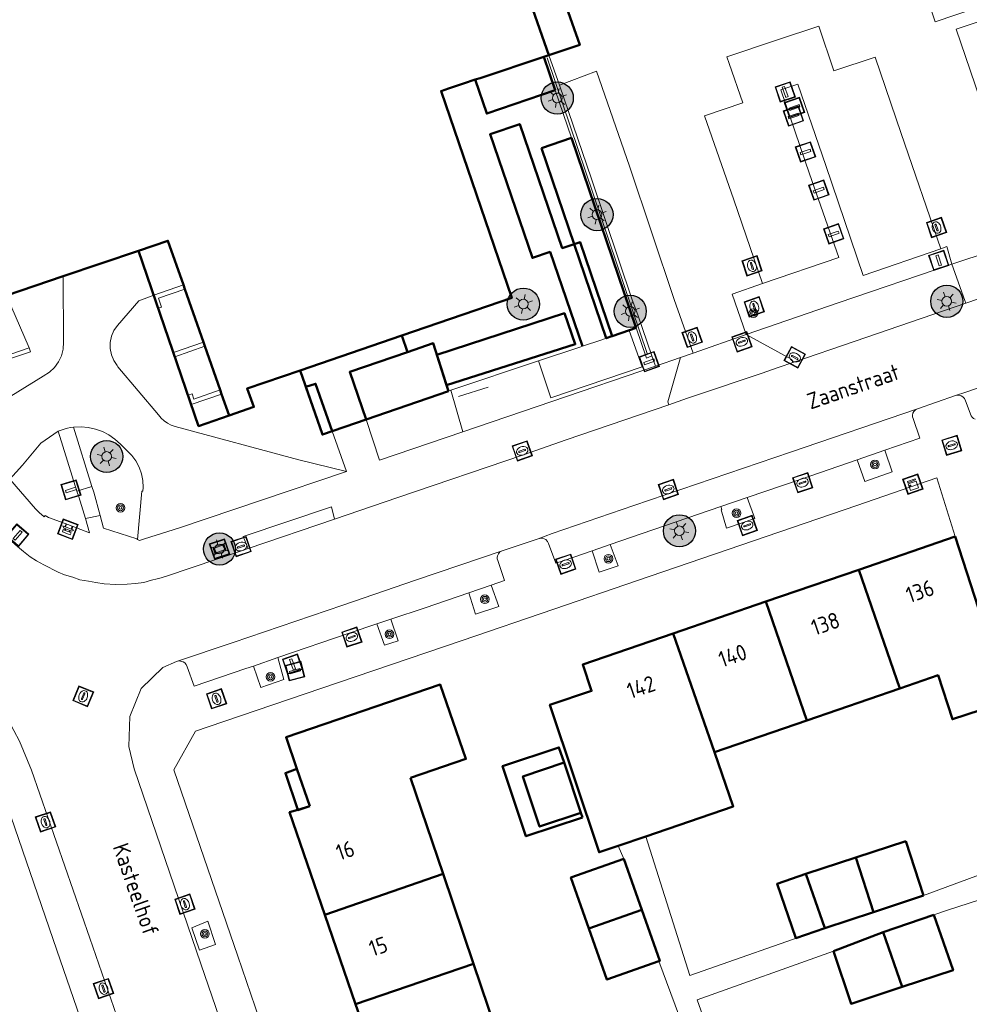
# Model space of a CAD drawing. Header units: metres. Extents: x 94279 to 96109, y 461866 to 463040.
# Tile 147 of 175: x 95163 to 95222, y 462833 to 462894. Entities that reach past the tile are written whole.
import ezdxf
from ezdxf.enums import TextEntityAlignment as Align

# ---------------------------------------------------------------- set-up
doc = ezdxf.new("R2010")
doc.units = ezdxf.units.M
doc.layers.get('0').update_dxf_attribs({"linetype": 'CONTINUOUS'})
for name, color, linetype, lineweight in [('B-WE-OV-LICHTMAST', 252, 'CONTINUOUS', 25), ('B_BEBOUWINGSGRENS_0', 132, 'CONTINUOUS', 50), ('B_LUIFEL_1', 132, 'CONTINUOUS', 50), ('B_OPSTAL_0', 132, 'CONTINUOUS', 50), ('B_OVERBOUWLIJN_LIJN_1', 132, 'CONTINUOUS', 50), ('B_TUSSENMUUR_0', 132, 'CONTINUOUS', 50), ('G_GRENS_ALGEMEEN_0', 251, 'CONTINUOUS', 13), ('Q_BANK_0', 251, 'CONTINUOUS', 13), ('Q_BOOM_0', 251, 'CONTINUOUS', 13), ('Q_BRANDKRAAN_0', 251, 'CONTINUOUS', 13), ('Q_CAI-KAST_0', 251, 'CONTINUOUS', 13), ('Q_FIETSENREK_LIJN_0', 251, 'CONTINUOUS', 13), ('Q_GASPUT_0', 251, 'CONTINUOUS', 13), ('Q_INSPECTIE_OF_RIOOLPUT_0', 251, 'CONTINUOUS', 13), ('Q_KOLK_0', 251, 'CONTINUOUS', 13), ('Q_LICHTMAST_0', 251, 'CONTINUOUS', 13), ('Q_OPLAADPAAL_0', 251, 'CONTINUOUS', 13), ('Q_STRAATNAAMBORD_0', 251, 'CONTINUOUS', 13), ('Q_VERKEERSBORDPAAL_0', 251, 'CONTINUOUS', 13), ('Q_VLAGGENMAST_0', 251, 'CONTINUOUS', 13), ('Q_WATERLEIDINGPUT_0', 251, 'CONTINUOUS', 13), ('T_CULTUURGRENS_0', 251, 'CONTINUOUS', 13), ('T_HEK_0', 251, 'CONTINUOUS', 13), ('T_HEK_LIJN_0', 251, 'CONTINUOUS', 13), ('T_MUUR_30CM_0', 251, 'CONTINUOUS', 13), ('V_WEGGRENS_0', 251, 'CONTINUOUS', 13), ('Z_GBKN_HUISNUMMER_0', 251, 'CONTINUOUS', 13), ('Z_STRAATNAAM_0', 251, 'CONTINUOUS', 13)]:
    doc.layers.add(name, color=color, linetype=linetype, lineweight=lineweight)
doc.styles.get("Standard").update_dxf_attribs({"font": 'isocp.shx'})

# ---------------------------------------------------------------- blocks, each defined once
blk = doc.blocks.new('Q_LICHTMAST')
for points in [[(-0.26, 0.15), (-0.52, 0.3)], [(0, 0.3), (0, 0.6)], [(0.26, 0.15), (0.52, 0.3)], [(-0.26, -0.15), (-0.52, -0.3)], [(0, -0.3), (0, -0.6)], [(0.26, -0.15), (0.52, -0.3)]]:
    blk.add_lwpolyline(points)
blk.add_circle((0, 0), 0.3)
blk = doc.blocks.new('Q_VERKEERSBORDPAAL')
for points in [[(-0.5, 0.5), (0.5, 0.5), (0.5, -0.5), (-0.5, -0.5)], [(-0.08, 0.333), (0.071, 0.333), (0.071, -0.329), (-0.08, -0.329)]]:
    blk.add_lwpolyline(points, close=True)
blk.add_lwpolyline([(-0.442, 0.464), (0.438, 0.464, -0.414214), (0.459, 0.442), (0.459, -0.437, -0.414214), (0.438, -0.459), (-0.442, -0.459, -0.414214), (-0.463, -0.437), (-0.463, 0.442), (-0.463, 0.444), (-0.463, 0.446), (-0.463, 0.448), (-0.462, 0.45), (-0.461, 0.451), (-0.46, 0.453), (-0.459, 0.455), (-0.458, 0.456), (-0.457, 0.457), (-0.456, 0.459), (-0.454, 0.46), (-0.453, 0.461), (-0.451, 0.462), (-0.449, 0.462), (-0.447, 0.463), (-0.446, 0.463), (-0.444, 0.464), (-0.442, 0.464)], format="xyb")
blk = doc.blocks.new('Q_VLAGGENMAST')
for points in [[(-0.5, 0.5), (0.5, 0.5), (0.5, -0.5), (-0.5, -0.5)], [(-0.08, 0.333), (0.071, 0.333), (0.071, -0.329), (-0.08, -0.329)]]:
    blk.add_lwpolyline(points, close=True)
blk.add_lwpolyline([(-0.442, 0.464), (0.438, 0.464, -0.414214), (0.459, 0.442), (0.459, -0.437, -0.414214), (0.438, -0.459), (-0.442, -0.459, -0.414214), (-0.463, -0.437), (-0.463, 0.442), (-0.463, 0.444), (-0.463, 0.446), (-0.463, 0.448), (-0.462, 0.45), (-0.461, 0.451), (-0.46, 0.453), (-0.459, 0.455), (-0.458, 0.456), (-0.457, 0.457), (-0.456, 0.459), (-0.454, 0.46), (-0.453, 0.461), (-0.451, 0.462), (-0.449, 0.462), (-0.447, 0.463), (-0.446, 0.463), (-0.444, 0.464), (-0.442, 0.464)], format="xyb")
blk = doc.blocks.new('Q_BRANDKRAAN')
blk.add_lwpolyline([(-0.5, 0.5), (0.5, 0.5), (0.5, -0.5), (-0.5, -0.5)], close=True)
for points in [[(-0.442, 0.464), (0.438, 0.464, -0.414214), (0.459, 0.442), (0.459, -0.437, -0.414214), (0.438, -0.459), (-0.442, -0.459, -0.414214), (-0.463, -0.437), (-0.463, 0.442), (-0.463, 0.444), (-0.463, 0.446), (-0.463, 0.448), (-0.462, 0.45), (-0.461, 0.451), (-0.46, 0.453), (-0.459, 0.455), (-0.458, 0.456), (-0.457, 0.457), (-0.456, 0.459), (-0.454, 0.46), (-0.453, 0.461), (-0.451, 0.462), (-0.449, 0.462), (-0.447, 0.463), (-0.446, 0.463), (-0.444, 0.464), (-0.442, 0.464)], [(-0.345, 0.105, 0.380426), (-0.276, -0.18)], [(-0.008, 0.266, 0.240218), (-0.345, 0.105)], [(-0.194, 0.045, 0.853344), (-0.194, -0.032)], [(0.331, 0.111, 0.240191), (-0.008, 0.266)], [(0.185, -0.032, 0.849746), (0.185, 0.045)], [(0.267, -0.176, 0.380426), (0.331, 0.111)], [(-0.276, -0.18, 0.148452), (0.012, -0.257)], [(0.012, -0.257, 0.131742), (0.267, -0.176)]]:
    blk.add_lwpolyline(points, format="xyb")
for points in [[(-0.194, 0.045), (0.185, 0.045)], [(0.185, -0.032), (-0.194, -0.032)]]:
    blk.add_lwpolyline(points)
blk = doc.blocks.new('Q_KOLK')
blk.add_lwpolyline([(-0.5, 0.5), (0.5, 0.5), (0.5, -0.5), (-0.5, -0.5)], close=True)
for points in [[(-0.442, 0.464), (0.438, 0.464, -0.414214), (0.459, 0.442), (0.459, -0.437, -0.414214), (0.438, -0.459), (-0.442, -0.459, -0.414214), (-0.463, -0.437), (-0.463, 0.442, -0.414214), (-0.442, 0.464)], [(-0.345, 0.105, 0.380426), (-0.276, -0.18)], [(-0.008, 0.266, 0.240218), (-0.345, 0.105)], [(-0.194, 0.045, 0.853344), (-0.194, -0.032)], [(0.331, 0.111, 0.240191), (-0.008, 0.266)], [(0.185, -0.032, 0.849746), (0.185, 0.045)], [(0.267, -0.176, 0.380426), (0.331, 0.111)], [(-0.276, -0.18, 0.148452), (0.012, -0.257)], [(0.012, -0.257, 0.131742), (0.267, -0.176)]]:
    blk.add_lwpolyline(points, format="xyb")
for points in [[(-0.194, 0.045), (0.185, 0.045)], [(0.185, -0.032), (-0.194, -0.032)]]:
    blk.add_lwpolyline(points)
blk = doc.blocks.new('Q_INSPECTIE_OF_RIOOLPUT')
blk.add_lwpolyline([(-0.5, 0.5), (0.5, 0.5), (0.5, -0.5), (-0.5, -0.5)], close=True)
for points in [[(-0.442, 0.464), (0.438, 0.464, -0.414214), (0.459, 0.442), (0.459, -0.437, -0.414214), (0.438, -0.459), (-0.442, -0.459, -0.414214), (-0.463, -0.437), (-0.463, 0.442), (-0.463, 0.444), (-0.463, 0.446), (-0.463, 0.448), (-0.462, 0.45), (-0.461, 0.451), (-0.46, 0.453), (-0.459, 0.455), (-0.458, 0.456), (-0.457, 0.457), (-0.456, 0.459), (-0.454, 0.46), (-0.453, 0.461), (-0.451, 0.462), (-0.449, 0.462), (-0.447, 0.463), (-0.446, 0.463), (-0.444, 0.464), (-0.442, 0.464)], [(-0.345, 0.105, 0.380426), (-0.276, -0.18)], [(-0.008, 0.266, 0.240218), (-0.345, 0.105)], [(-0.194, 0.045, 0.853344), (-0.194, -0.032)], [(0.331, 0.111, 0.240191), (-0.008, 0.266)], [(0.185, -0.032, 0.849746), (0.185, 0.045)], [(0.267, -0.176, 0.380426), (0.331, 0.111)], [(-0.276, -0.18, 0.148452), (0.012, -0.257)], [(0.012, -0.257, 0.131742), (0.267, -0.176)]]:
    blk.add_lwpolyline(points, format="xyb")
for points in [[(-0.194, 0.045), (0.185, 0.045)], [(0.185, -0.032), (-0.194, -0.032)]]:
    blk.add_lwpolyline(points)
blk = doc.blocks.new('Q_WATERLEIDINGPUT')
blk.add_lwpolyline([(-0.5, 0.5), (0.5, 0.5), (0.5, -0.5), (-0.5, -0.5)], close=True)
for points in [[(-0.442, 0.464), (0.438, 0.464, -0.414214), (0.459, 0.442), (0.459, -0.437, -0.414214), (0.438, -0.459), (-0.442, -0.459, -0.414214), (-0.463, -0.437), (-0.463, 0.442), (-0.463, 0.444), (-0.463, 0.446), (-0.463, 0.448), (-0.462, 0.45), (-0.461, 0.451), (-0.46, 0.453), (-0.459, 0.455), (-0.458, 0.456), (-0.457, 0.457), (-0.456, 0.459), (-0.454, 0.46), (-0.453, 0.461), (-0.451, 0.462), (-0.449, 0.462), (-0.447, 0.463), (-0.446, 0.463), (-0.444, 0.464), (-0.442, 0.464)], [(-0.345, 0.105, 0.380426), (-0.276, -0.18)], [(-0.008, 0.266, 0.240218), (-0.345, 0.105)], [(-0.194, 0.045, 0.853344), (-0.194, -0.032)], [(0.331, 0.111, 0.240191), (-0.008, 0.266)], [(0.185, -0.032, 0.849746), (0.185, 0.045)], [(0.267, -0.176, 0.380426), (0.331, 0.111)], [(-0.276, -0.18, 0.148452), (0.012, -0.257)], [(0.012, -0.257, 0.131742), (0.267, -0.176)]]:
    blk.add_lwpolyline(points, format="xyb")
for points in [[(-0.194, 0.045), (0.185, 0.045)], [(0.185, -0.032), (-0.194, -0.032)]]:
    blk.add_lwpolyline(points)
blk = doc.blocks.new('Q_GASPUT')
blk.add_lwpolyline([(-0.5, 0.5), (0.5, 0.5), (0.5, -0.5), (-0.5, -0.5)], close=True)
for points in [[(-0.442, 0.464), (0.438, 0.464, -0.414214), (0.459, 0.442), (0.459, -0.437, -0.414214), (0.438, -0.459), (-0.442, -0.459, -0.414214), (-0.463, -0.437), (-0.463, 0.442), (-0.463, 0.444), (-0.463, 0.446), (-0.463, 0.448), (-0.462, 0.45), (-0.461, 0.451), (-0.46, 0.453), (-0.459, 0.455), (-0.458, 0.456), (-0.457, 0.457), (-0.456, 0.459), (-0.454, 0.46), (-0.453, 0.461), (-0.451, 0.462), (-0.449, 0.462), (-0.447, 0.463), (-0.446, 0.463), (-0.444, 0.464), (-0.442, 0.464)], [(-0.345, 0.105, 0.380426), (-0.276, -0.18)], [(-0.008, 0.266, 0.240218), (-0.345, 0.105)], [(-0.194, 0.045, 0.853344), (-0.194, -0.032)], [(0.331, 0.111, 0.240191), (-0.008, 0.266)], [(0.185, -0.032, 0.849746), (0.185, 0.045)], [(0.267, -0.176, 0.380426), (0.331, 0.111)], [(-0.276, -0.18, 0.148452), (0.012, -0.257)], [(0.012, -0.257, 0.131742), (0.267, -0.176)]]:
    blk.add_lwpolyline(points, format="xyb")
for points in [[(-0.194, 0.045), (0.185, 0.045)], [(0.185, -0.032), (-0.194, -0.032)]]:
    blk.add_lwpolyline(points)
blk = doc.blocks.new('Q_BANK')
blk.add_lwpolyline([(-0.5, 0.5), (0.5, 0.5), (0.5, -0.5), (-0.5, -0.5)], close=True)
blk.add_lwpolyline([(-0.442, 0.464), (0.438, 0.464, -0.414214), (0.459, 0.442), (0.459, -0.437, -0.414214), (0.438, -0.459), (-0.442, -0.459, -0.414214), (-0.463, -0.437), (-0.463, 0.442), (-0.463, 0.444), (-0.463, 0.446), (-0.463, 0.448), (-0.462, 0.45), (-0.461, 0.451), (-0.46, 0.453), (-0.459, 0.455), (-0.458, 0.456), (-0.457, 0.457), (-0.456, 0.459), (-0.454, 0.46), (-0.453, 0.461), (-0.451, 0.462), (-0.449, 0.462), (-0.447, 0.463), (-0.446, 0.463), (-0.444, 0.464), (-0.442, 0.464)], format="xyb")
for points in [[(-0.267, 0.022), (-0.366, -0.078)], [(-0.18, 0.132), (-0.267, 0.132), (-0.267, 0.276)], [(-0.267, 0.276), (0.258, 0.276), (0.258, 0.132), (0.173, 0.132)], [(-0.18, 0.022), (-0.267, 0.022)], [(-0.267, 0.022), (-0.18, 0.022)], [(-0.18, 0.022), (-0.18, 0.132)], [(-0.18, 0.132), (-0.144, 0.132)], [(-0.144, 0.132), (-0.144, 0.022)], [(0.131, 0.132), (-0.144, 0.132)], [(0.131, 0.022), (-0.144, 0.022)], [(-0.144, 0.022), (0.131, 0.022)], [(0.131, 0.022), (-0.144, 0.022)], [(-0.144, 0.022), (0.131, 0.022)], [(-0.144, 0.022), (0.131, 0.022)], [(0.131, 0.022), (0.131, 0.132)], [(0.131, 0.132), (0.173, 0.132)], [(0.173, 0.132), (0.173, 0.022)], [(0.173, 0.022), (0.255, 0.022)], [(0.173, 0.022), (0.255, 0.022)], [(0.255, 0.022), (0.357, -0.078)], [(-0.236, -0.078), (-0.366, -0.078)], [(-0.192, -0.078), (-0.192, -0.27), (-0.236, -0.27), (-0.236, -0.078)], [(-0.236, -0.078), (-0.192, -0.078)], [(0.183, -0.078), (-0.192, -0.078)], [(0.226, -0.078), (0.226, -0.268), (0.183, -0.268), (0.183, -0.078)], [(0.183, -0.078), (0.226, -0.078)], [(0.357, -0.078), (0.226, -0.078)]]:
    blk.add_lwpolyline(points)
blk = doc.blocks.new('Q_BOOM')
for radius in [0.27, 0.18, 0.09]:
    blk.add_circle((0, 0), radius)
blk = doc.blocks.new('Q_CAI-KAST')
for points in [[(-0.5, 0.5), (0.5, 0.5), (0.5, -0.5), (-0.5, -0.5)], [(-0.262, 0.264), (0.25, 0.264), (0.25, 0.187), (-0.262, 0.187)], [(-0.262, 0.107), (0.25, 0.107), (0.25, -0.332), (-0.262, -0.332)]]:
    blk.add_lwpolyline(points, close=True)
blk.add_lwpolyline([(-0.442, 0.464), (0.438, 0.464, -0.414214), (0.459, 0.442), (0.459, -0.437, -0.414214), (0.438, -0.459), (-0.442, -0.459, -0.414214), (-0.463, -0.437), (-0.463, 0.442), (-0.463, 0.444), (-0.463, 0.446), (-0.463, 0.448), (-0.462, 0.45), (-0.461, 0.451), (-0.46, 0.453), (-0.459, 0.455), (-0.458, 0.456), (-0.457, 0.457), (-0.456, 0.459), (-0.454, 0.46), (-0.453, 0.461), (-0.451, 0.462), (-0.449, 0.462), (-0.447, 0.463), (-0.446, 0.463), (-0.444, 0.464), (-0.442, 0.464)], format="xyb")
blk.add_circle((-0.177, -0.034), 0.0354)
blk = doc.blocks.new('Q_STRAATNAAMBORD')
for points in [[(-0.5, 0.5), (0.5, 0.5), (0.5, -0.5), (-0.5, -0.5)], [(-0.369, 0.22), (0.358, 0.22), (0.358, -0.214), (-0.369, -0.214)]]:
    blk.add_lwpolyline(points, close=True)
for points in [[(-0.442, 0.464), (0.438, 0.464, -0.414214), (0.459, 0.442), (0.459, -0.437, -0.414214), (0.438, -0.459), (-0.442, -0.459, -0.414214), (-0.463, -0.437), (-0.463, 0.442), (-0.463, 0.444), (-0.463, 0.446), (-0.463, 0.448), (-0.462, 0.45), (-0.461, 0.451), (-0.46, 0.453), (-0.459, 0.455), (-0.458, 0.456), (-0.457, 0.457), (-0.456, 0.459), (-0.454, 0.46), (-0.453, 0.461), (-0.451, 0.462), (-0.449, 0.462), (-0.447, 0.463), (-0.446, 0.463), (-0.444, 0.464), (-0.442, 0.464)], [(-0.287, 0.16), (0.281, 0.16, -0.414214), (0.303, 0.139), (0.303, -0.134, -0.414214), (0.281, -0.156), (-0.287, -0.156, -0.414214), (-0.308, -0.134), (-0.308, 0.139), (-0.308, 0.14), (-0.308, 0.142), (-0.307, 0.144), (-0.307, 0.146), (-0.306, 0.148), (-0.305, 0.149), (-0.304, 0.151), (-0.303, 0.152), (-0.302, 0.154), (-0.3, 0.155), (-0.299, 0.156), (-0.297, 0.157), (-0.296, 0.158), (-0.294, 0.159), (-0.292, 0.159), (-0.29, 0.16), (-0.288, 0.16), (-0.287, 0.16)]]:
    blk.add_lwpolyline(points, format="xyb")
blk = doc.blocks.new('Q_OPLAADPAAL')
for points in [[(-0.5, 0.5), (0.5, 0.5), (0.5, -0.5), (-0.5, -0.5)], [(-0.08, 0.333), (0.071, 0.333), (0.071, -0.329), (-0.08, -0.329)]]:
    blk.add_lwpolyline(points, close=True)
blk.add_lwpolyline([(-0.442, 0.464), (0.438, 0.464, -0.414214), (0.459, 0.442), (0.459, -0.437, -0.414214), (0.438, -0.459), (-0.442, -0.459, -0.414214), (-0.463, -0.437), (-0.463, 0.442), (-0.463, 0.444), (-0.463, 0.446), (-0.463, 0.448), (-0.462, 0.45), (-0.461, 0.451), (-0.46, 0.453), (-0.459, 0.455), (-0.458, 0.456), (-0.457, 0.457), (-0.456, 0.459), (-0.454, 0.46), (-0.453, 0.461), (-0.451, 0.462), (-0.449, 0.462), (-0.447, 0.463), (-0.446, 0.463), (-0.444, 0.464), (-0.442, 0.464)], format="xyb")
blk = doc.blocks.new('LM')
at = {"linetype": 'ByBlock'}
h = blk.add_hatch(color=256, dxfattribs=at)
h.dxf.hatch_style = 1
edge = h.paths.add_edge_path()
edge.add_arc((0, 0), 1, 0, 360)
blk.add_circle((0, 0), 1, dxfattribs=at)

msp = doc.modelspace()

# ---------------------------------------------------------------- linework, layer by layer
at = {"layer": 'B_BEBOUWINGSGRENS_0'}
for p, q in [((95195.949, 462891.751), (95194.663, 462895.448)), ((95195.653, 462891.653), (95195.949, 462891.751)), ((95162.228, 462876.801), (95165.754, 462878)), ((95173.22, 462877.463), (95173.312, 462877.201)), ((95173.312, 462877.201), (95174.467, 462873.902)), ((95174.467, 462873.902), (95174.558, 462873.643)), ((95174.558, 462873.643), (95175.506, 462870.936)), ((95175.506, 462870.936), (95175.601, 462870.664)), ((95189.708, 462870.852), (95189.587, 462871.234)), ((95221.23, 462861.8), (95215.237, 462859.74)), ((95215.237, 462859.74), (95209.466, 462857.757)), ((95209.466, 462857.757), (95203.689, 462855.771)), ((95212.002, 462850.366), (95217.787, 462852.36)), ((95206.267, 462848.39), (95212.002, 462850.366)), ((95197.947, 462844.61), (95196.903, 462847.741)), ((95180.288, 462847.348), (95181.079, 462845.031)), ((95189.381, 462840.815), (95187.356, 462846.796)), ((95181.079, 462845.031), (95180.343, 462844.807)), ((95200.267, 462842.558), (95202, 462843.14)), ((95218.174, 462842.846), (95215.045, 462841.827)), ((95219.273, 462839.468), (95218.174, 462842.846)), ((95201.74, 462838.576), (95200.62, 462841.75)), ((95215.045, 462841.827), (95211.95, 462840.82)), ((95191.273, 462835.229), (95189.381, 462840.815)), ((95211.95, 462840.82), (95213.13, 462837.447)), ((95216.148, 462838.44), (95219.273, 462839.468)), ((95182.022, 462838.277), (95183.938, 462832.707)), ((95213.13, 462837.447), (95216.148, 462838.44)), ((95219.91, 462838.28), (95216.755, 462837.2)), ((95216.755, 462837.2), (95213.667, 462836.019)), ((95193.06, 462829.95), (95191.273, 462835.229)), ((95183.938, 462832.707), (95185.752, 462827.435))]:
    msp.add_line(p, q, dxfattribs=at)
for points in [[(95180.491, 462872.136), (95186.815, 462874.312), (95193.652, 462876.656), (95189.25, 462889.526), (95189.725, 462889.684), (95190.653, 462889.992), (95191.382, 462890.235)], [(95165.754, 462878), (95170.431, 462879.591), (95172.257, 462880.212), (95173.22, 462877.463)], [(95189.587, 462871.234), (95188.765, 462873.837), (95187.171, 462873.272), (95183.568, 462872.047), (95184.586, 462869.087)], [(95175.601, 462870.664), (95176.067, 462869.335), (95177.616, 462869.872), (95177.184, 462871.013), (95180.491, 462872.136)], [(95182.477, 462868.353), (95181.45, 462871.311), (95180.846, 462871.114)], [(95180.846, 462871.114), (95181.873, 462868.155), (95182.477, 462868.353)], [(95224.563, 462851.58), (95223.65, 462854.38), (95221.23, 462861.8)], [(95203.689, 462855.771), (95198.07, 462853.84), (95198.62, 462852.2), (95196.02, 462851.34), (95199.08, 462842.16), (95200.267, 462842.558)], [(95217.787, 462852.36), (95220.17, 462853.181), (95221.065, 462850.439), (95224.563, 462851.58)], [(95187.356, 462846.796), (95190.8, 462847.967), (95189.205, 462852.594), (95179.616, 462849.318), (95180.288, 462847.348)], [(95202, 462843.14), (95207.431, 462845.011), (95206.267, 462848.39)], [(95196.903, 462847.741), (95194.342, 462846.887), (95195.386, 462843.757), (95197.947, 462844.61)], [(95180.343, 462844.807), (95179.83, 462844.65), (95182.022, 462838.277)], [(95200.62, 462841.75), (95197.33, 462840.59), (95198.45, 462837.415)], [(95202.8, 462835.379), (95202.86, 462835.4), (95201.74, 462838.576)], [(95217.93, 462833.78), (95221.1, 462834.82), (95219.91, 462838.28)], [(95198.45, 462837.415), (95199.57, 462834.24), (95202.8, 462835.379)], [(95213.667, 462836.019), (95214.76, 462832.74), (95217.93, 462833.78)]]:
    msp.add_lwpolyline(points, dxfattribs=at)
at = {"layer": 'B_LUIFEL_1'}
for p, q in [((95197.367, 462886.614), (95195.496, 462885.976)), ((95201.378, 462874.842), (95197.367, 462886.614)), ((95195.496, 462885.976), (95197.531, 462880.001)), ((95197.531, 462880.001), (95199.526, 462874.146)), ((95199.887, 462874.268), (95200.974, 462874.638)), ((95200.974, 462874.638), (95201.398, 462874.783)), ((95201.398, 462874.783), (95201.378, 462874.842)), ((95188.994, 462873.112), (95189.587, 462871.234)), ((95198.042, 462844.326), (95197.947, 462844.61))]:
    msp.add_line(p, q, dxfattribs=at)
for points in [[(95195.949, 462891.751), (95197.877, 462892.397), (95195.844, 462898.175)], [(95189.587, 462871.234), (95197.599, 462873.766), (95196.93, 462875.701), (95188.994, 462873.112)], [(95199.526, 462874.146), (95199.526, 462874.145), (95199.875, 462874.264)], [(95196.903, 462847.741), (95196.587, 462848.69), (95193.077, 462847.52), (95194.532, 462843.156), (95198.042, 462844.326)], [(95180.288, 462847.348), (95179.566, 462847.094), (95180.343, 462844.807)], [(95180.343, 462844.807), (95180.352, 462844.781), (95181.079, 462845.031)], [(95211.95, 462840.82), (95210.153, 462840.191), (95211.333, 462836.818), (95213.13, 462837.447)]]:
    msp.add_lwpolyline(points, dxfattribs=at)
at = {"layer": 'B_OPSTAL_0'}
for p, q in [((95196.36, 462889.57), (95195.653, 462891.653)), ((95199.887, 462874.268), (95199.887, 462874.268))]:
    msp.add_line(p, q, dxfattribs=at)
for points in [[(95191.382, 462890.235), (95191.69, 462890.337), (95195.653, 462891.653)], [(95191.382, 462890.235), (95192.099, 462888.123), (95196.36, 462889.57)], [(95197.531, 462880.001), (95196.788, 462879.754), (95194.147, 462887.465), (95192.3, 462886.838), (95194.937, 462879.139), (95196.036, 462879.511), (95198.044, 462873.642)], [(95199.887, 462874.268), (95197.903, 462880.125), (95197.531, 462880.001)]]:
    msp.add_lwpolyline(points, dxfattribs=at)
at = {"layer": 'B_OVERBOUWLIJN_LIJN_1'}
msp.add_line((95184.586, 462869.087), (95189.708, 462870.852), dxfattribs=at)
for points in [[(95170.431, 462879.591), (95174.165, 462868.678), (95176.067, 462869.335)], [(95189.708, 462870.852), (95188.765, 462873.837), (95187.171, 462873.272), (95186.815, 462874.312)], [(95184.586, 462869.087), (95181.873, 462868.155), (95180.491, 462872.136)]]:
    msp.add_lwpolyline(points, dxfattribs=at)
at = {"layer": 'B_TUSSENMUUR_0'}
for p, q in [((95217.787, 462852.36), (95215.237, 462859.74)), ((95209.466, 462857.757), (95212.002, 462850.366)), ((95206.267, 462848.39), (95203.689, 462855.771)), ((95216.148, 462838.44), (95215.045, 462841.827)), ((95182.022, 462838.277), (95189.381, 462840.815)), ((95198.45, 462837.415), (95201.74, 462838.576)), ((95217.93, 462833.78), (95216.755, 462837.2)), ((95183.938, 462832.707), (95191.273, 462835.229))]:
    msp.add_line(p, q, dxfattribs=at)
at = {"layer": 'G_GRENS_ALGEMEEN_0'}
for p, q in [((95196.36, 462889.57), (95197.367, 462886.614)), ((95197.367, 462886.614), (95201.378, 462874.842)), ((95162.228, 462876.801), (95163.634, 462873.538))]:
    msp.add_line(p, q, dxfattribs=at)
for points in [[(95155.622, 462877.929), (95157.81, 462871.33), (95163.714, 462873.302)], [(95163.634, 462873.538), (95157.96, 462871.603), (95155.849, 462878.007)], [(95171.38, 462876.818), (95171.657, 462876.006), (95171.87, 462876.08), (95171.68, 462876.63), (95173.312, 462877.201)], [(95174.467, 462873.902), (95172.6, 462873.251), (95172.689, 462872.99), (95174.558, 462873.643)], [(95175.506, 462870.936), (95173.87, 462870.36), (95173.76, 462870.68), (95173.509, 462870.596), (95173.708, 462870.013), (95175.601, 462870.664)]]:
    msp.add_lwpolyline(points, dxfattribs=at)
at = {"layer": 'Q_FIETSENREK_LIJN_0'}
msp.add_line((95192.184, 462871.1), (95190.332, 462870.529), dxfattribs=at)
at = {"layer": 'T_CULTUURGRENS_0'}
for p, q in [((95216.851, 462867.171), (95215.146, 462866.585)), ((95208.305, 462864.237), (95206.666, 462863.675)), ((95199.764, 462861.302), (95198.656, 462860.918)), ((95192.38, 462858.791), (95190.979, 462858.309)), ((95186.129, 462856.659), (95185.261, 462856.368)), ((95179.108, 462854.272), (95177.584, 462853.751))]:
    msp.add_line(p, q, dxfattribs=at)
for points in [[(95220.341, 462879.717), (95215.52, 462878.054), (95213.182, 462884.888), (95211.453, 462889.95), (95210.396, 462889.592), (95212.181, 462884.373), (95214.003, 462879.175), (95209.241, 462877.559)], [(95221.036, 462878.75), (95220.723, 462879.852), (95220.341, 462879.717)], [(95208.226, 462874.375), (95213.948, 462876.344), (95221.036, 462878.75)], [(95209.241, 462877.559), (95207.362, 462876.895), (95208.226, 462874.375)], [(95215.146, 462866.585), (95215.612, 462865.233), (95217.323, 462865.828), (95216.851, 462867.171)], [(95206.666, 462863.675), (95206.721, 462863.487), (95206.673, 462863.465), (95207.017, 462862.323), (95208.78, 462862.939), (95208.305, 462864.237)], [(95198.656, 462860.918), (95199.087, 462859.59), (95200.261, 462859.987), (95199.764, 462861.302)], [(95190.979, 462858.309), (95191.395, 462856.967), (95192.849, 462857.452), (95192.38, 462858.791)], [(95185.261, 462856.368), (95185.725, 462855.046), (95186.579, 462855.328), (95186.129, 462856.659)], [(95177.584, 462853.751), (95178.04, 462852.41), (95179.468, 462852.903), (95179.108, 462854.272)], [(95173.745, 462837.469), (95174.234, 462836.062), (95175.222, 462836.415), (95174.736, 462837.87), (95173.745, 462837.469)]]:
    msp.add_lwpolyline(points, dxfattribs=at)
at = {"layer": 'T_HEK_0'}
for p, q in [((95200.959, 462874.631), (95199.887, 462874.268)), ((95200.974, 462874.638), (95200.959, 462874.631)), ((95201.378, 462874.842), (95200.974, 462874.638)), ((95201.378, 462874.842), (95201.378, 462874.842)), ((95189.863, 462870.904), (95195.315, 462872.749)), ((95180.846, 462871.114), (95180.491, 462872.136)), ((95189.708, 462870.852), (95189.863, 462870.904)), ((95184.586, 462869.087), (95182.477, 462868.353)), ((95200.62, 462841.75), (95200.267, 462842.558)), ((95219.273, 462839.468), (95224.589, 462841.443)), ((95220.819, 462838.581), (95219.91, 462838.28)), ((95213.13, 462837.447), (95204.73, 462834.49)), ((95213.667, 462836.019), (95205.19, 462832.98)), ((95204.29, 462831.36), (95202.8, 462835.379))]:
    msp.add_line(p, q, dxfattribs=at)
msp.add_lwpolyline([(95198.044, 462873.642), (95197.895, 462873.591), (95195.315, 462872.749)], dxfattribs=at)
at = {"layer": 'T_HEK_LIJN_0'}
msp.add_line((95195.847, 462891.602), (95202.089, 462873.124), dxfattribs=at)
at = {"layer": 'T_MUUR_30CM_0'}
msp.add_line((95163.714, 462873.302), (95163.634, 462873.538), dxfattribs=at)
at = {"layer": 'V_WEGGRENS_0'}
for p, q in [((95196.625, 462889.886), (95195.949, 462891.751)), ((95196.625, 462889.886), (95198.918, 462890.77)), ((95221.036, 462878.75), (95225.304, 462880.162)), ((95173.22, 462877.463), (95171.38, 462876.818)), ((95226.199, 462877.802), (95221.9, 462876.332)), ((95201.378, 462874.842), (95201.398, 462874.783)), ((95204.926, 462873.219), (95208.226, 462874.375)), ((95199.526, 462874.146), (95199.875, 462874.264)), ((95199.875, 462874.264), (95199.887, 462874.268)), ((95204.15, 462872.948), (95204.926, 462873.219)), ((95202.593, 462872.403), (95202.355, 462873.053)), ((95204.15, 462872.948), (95202.593, 462872.403)), ((95190.601, 462868.326), (95189.863, 462870.904)), ((95218.9, 462869.758), (95221.258, 462870.583)), ((95184.586, 462869.087), (95185.423, 462866.561)), ((95166.6, 462864.635), (95165.438, 462868.355)), ((95166.397, 462868.61), (95167.538, 462864.92)), ((95183.373, 462865.862), (95182.477, 462868.353)), ((95185.423, 462866.561), (95190.601, 462868.326)), ((95221.23, 462861.8), (95220.103, 462865.456)), ((95166.6, 462864.635), (95167.538, 462864.92)), ((95168.041, 462863.115), (95167.136, 462862.92)), ((95167.373, 462862.035), (95167.136, 462862.92)), ((95168.041, 462863.115), (95168.254, 462862.331)), ((95182.622, 462862.885), (95177.263, 462861.067)), ((95193.119, 462860.938), (95195.293, 462861.663)), ((95202, 462843.14), (95204.73, 462834.49)), ((95222.69, 462839.19), (95220.819, 462838.581)), ((95205.19, 462832.98), (95208.096, 462824.705))]:
    msp.add_line(p, q, dxfattribs=at)
for points in [[(95225.376, 462881.467), (95223.06, 462888.215), (95221.295, 462893.377), (95222.846, 462893.901), (95222.571, 462894.707), (95219.996, 462893.828), (95218.053, 462899.643), (95217.083, 462902.544), (95222.683, 462904.456)], [(95209.241, 462877.559), (95207.466, 462882.765), (95205.65, 462887.984), (95208.018, 462888.788), (95207.175, 462891.247), (95207.039, 462891.645), (95210.172, 462892.702), (95212.758, 462893.556), (95213.677, 462890.776), (95216.265, 462891.631), (95217.871, 462886.894), (95220.341, 462879.717)], [(95204.926, 462873.219), (95203.762, 462876.551), (95200.966, 462884.843), (95198.918, 462890.77)], [(95202.355, 462873.053), (95201.493, 462875.596), (95201.145, 462876.53), (95198.604, 462884.06), (95196.625, 462889.886)], [(95221.9, 462876.332), (95221.845, 462876.492), (95221.036, 462878.75)], [(95221.258, 462870.583), (95221.901, 462870.787), (95228.93, 462873.209), (95236.51, 462875.805), (95243.136, 462878.087), (95244.972, 462878.728)], [(95139.168, 462877.509), (95140.816, 462875.636), (95146.277, 462869.373), (95152.142, 462862.65), (95156.553, 462857.631), (95160.468, 462853.161), (95161.614, 462851.62), (95162.325, 462850.411), (95163.028, 462849.068), (95163.781, 462847.268), (95167.402, 462836.82), (95170.007, 462829.271)], [(95159.553, 462868.675), (95160.625, 462869.392), (95164.505, 462871.791), (95164.889, 462872.034), (95165.201, 462872.327), (95165.452, 462872.672), (95165.636, 462873.058), (95165.745, 462873.472), (95165.775, 462873.898), (95165.754, 462878)], [(95171.38, 462876.818), (95170.447, 462876.474), (95169.118, 462874.941), (95168.902, 462874.621), (95168.752, 462874.265), (95168.674, 462873.886), (95168.671, 462873.5), (95168.743, 462873.121), (95168.888, 462872.762), (95169.099, 462872.439), (95169.154, 462872.374), (95171.672, 462869.375), (95171.841, 462869.18), (95172.033, 462869.008), (95172.244, 462868.86), (95172.471, 462868.739), (95172.712, 462868.647), (95180.41, 462866.588), (95183.373, 462865.862)], [(95211.142, 462872.642), (95215.004, 462873.96), (95221.9, 462876.332)], [(95200.959, 462874.631), (95201.773, 462872.372), (95196.083, 462870.438), (95195.315, 462872.749)], [(95201.398, 462874.783), (95202.032, 462872.911), (95202.355, 462873.053)], [(95208.226, 462874.375), (95211.078, 462872.824), (95211.142, 462872.642)], [(95198.044, 462873.642), (95199.257, 462874.055), (95199.526, 462874.146)], [(95203.42, 462870.009), (95203.356, 462870.196), (95204.15, 462872.948)], [(95211.142, 462872.642), (95210.289, 462872.346), (95209.156, 462871.961), (95205.018, 462870.556), (95204.588, 462870.41), (95203.42, 462870.009)], [(95202.593, 462872.403), (95196.141, 462870.216), (95190.601, 462868.326)], [(95222.486, 462869.116), (95222.38, 462869.149), (95222.291, 462869.225), (95222.221, 462869.314), (95221.886, 462870.254), (95221.817, 462870.4), (95221.714, 462870.498), (95221.613, 462870.566), (95221.475, 462870.604), (95221.258, 462870.583)], [(95182.622, 462862.885), (95186.569, 462864.243), (95194.382, 462866.892), (95197.027, 462867.815), (95203.42, 462870.009)], [(95195.293, 462861.663), (95196.168, 462861.987), (95201.254, 462863.736), (95210.999, 462867.064), (95218.9, 462869.758)], [(95218.9, 462869.758), (95218.749, 462869.675), (95218.669, 462869.588), (95218.593, 462869.485), (95218.576, 462869.362), (95218.585, 462869.254), (95218.616, 462869.146), (95219.041, 462867.923), (95216.851, 462867.171)], [(95165.438, 462868.355), (95164.357, 462867.626), (95163.219, 462866.252), (95162.434, 462865.379)], [(95165.438, 462868.355), (95165.623, 462868.428), (95165.813, 462868.49), (95166.005, 462868.542), (95166.2, 462868.581), (95166.397, 462868.61)], [(95170.361, 462861.625), (95170.629, 462864.637), (95170.703, 462864.634), (95170.719, 462864.856), (95170.701, 462865.29), (95170.618, 462865.716), (95170.473, 462866.126), (95170.268, 462866.509), (95170.008, 462866.857), (95169.304, 462867.555), (95168.968, 462867.866), (95168.594, 462868.129), (95168.188, 462868.341), (95167.757, 462868.497), (95167.31, 462868.595), (95166.854, 462868.633), (95166.397, 462868.61)], [(95215.146, 462866.585), (95211.661, 462865.387), (95208.305, 462864.237)], [(95183.373, 462865.862), (95178.08, 462864.078), (95172.974, 462862.359), (95170.813, 462861.658)], [(95162.434, 462865.379), (95164.031, 462863.54), (95164.258, 462863.306), (95164.571, 462863.037), (95164.625, 462863.115), (95164.833, 462862.998), (95166.029, 462862.561), (95167.373, 462862.035)], [(95220.103, 462865.456), (95215.112, 462863.732), (95201.483, 462859.074), (95196.271, 462857.28), (95190.56, 462855.33), (95182.814, 462852.697), (95174.762, 462849.967)], [(95167.136, 462862.92), (95166.722, 462864.285), (95166.6, 462864.635)], [(95167.538, 462864.92), (95167.647, 462864.569), (95168.041, 462863.115)], [(95177.263, 462861.067), (95176.944, 462861.809), (95182.435, 462863.653), (95182.622, 462862.885)], [(95206.666, 462863.675), (95201.766, 462861.996), (95199.764, 462861.302)], [(95161.101, 462863.059), (95161.356, 462862.751), (95161.507, 462862.581), (95161.794, 462862.228), (95162.168, 462861.852), (95162.55, 462861.489), (95162.914, 462861.177), (95163.276, 462860.874), (95163.69, 462860.554), (95164.083, 462860.3), (95164.539, 462860.049), (95165.428, 462859.596), (95165.821, 462859.428), (95166.355, 462859.271), (95166.789, 462859.121), (95167.326, 462859.029), (95167.785, 462858.937), (95168.293, 462858.873), (95169.02, 462858.825), (95169.717, 462858.842), (95170.24, 462858.884), (95170.755, 462858.956), (95171.239, 462859.086), (95171.594, 462859.171)], [(95168.254, 462862.331), (95170.324, 462861.669), (95170.361, 462861.625)], [(95170.813, 462861.658), (95170.493, 462861.554), (95170.361, 462861.625)], [(95198.656, 462860.918), (95196.906, 462860.312), (95196.387, 462860.16), (95195.939, 462861.366), (95195.88, 462861.495), (95195.767, 462861.614), (95195.672, 462861.672), (95195.557, 462861.704), (95195.45, 462861.709), (95195.293, 462861.663)], [(95171.594, 462859.171), (95171.703, 462859.197), (95172.18, 462859.347), (95176.899, 462860.945), (95177.263, 462861.067)], [(95172.8, 462854.03), (95176.324, 462855.221), (95183.14, 462857.547), (95187.665, 462859.094), (95193.119, 462860.938)], [(95192.38, 462858.791), (95193.194, 462859.071), (95192.783, 462860.312), (95192.734, 462860.41), (95192.744, 462860.509), (95192.759, 462860.611), (95192.826, 462860.734), (95192.919, 462860.845), (95193.119, 462860.938)], [(95186.129, 462856.659), (95188.265, 462857.376), (95190.979, 462858.309)], [(95179.108, 462854.272), (95183.598, 462855.81), (95185.261, 462856.368)], [(95168.02, 462828.317), (95165.352, 462836.064), (95161.754, 462846.47), (95160.373, 462849.454), (95158.165, 462852.539), (95156.139, 462854.669)], [(95172.8, 462854.03), (95171.942, 462853.652), (95170.603, 462852.356), (95169.888, 462850.615), (95169.823, 462848.738), (95170.154, 462847.363), (95174.31, 462835.224), (95177.976, 462824.533), (95181.042, 462815.542), (95183.692, 462807.837), (95185.794, 462801.697), (95186.646, 462800.053), (95187.998, 462798.713), (95188.716, 462798.389)], [(95173.903, 462852.5), (95173.46, 462853.71), (95173.395, 462853.836), (95173.303, 462853.95), (95173.214, 462854.012), (95173.054, 462854.061), (95172.923, 462854.065), (95172.8, 462854.03)], [(95173.903, 462852.5), (95177.115, 462853.59), (95177.584, 462853.751)], [(95174.762, 462849.967), (95173.982, 462849.703), (95172.637, 462847.282), (95176.601, 462835.703), (95180.108, 462825.457), (95183.161, 462816.527), (95185.731, 462809.049), (95188.221, 462801.819), (95190.385, 462800.121), (95190.612, 462800.199)]]:
    msp.add_lwpolyline(points, dxfattribs=at)

# ---------------------------------------------------------------- block references
at = {"layer": 'B-WE-OV-LICHTMAST'}
for p in [(95196.481, 462889.091), (95198.953, 462881.837), (95220.712, 462876.443), (95194.374, 462876.269), (95201.02, 462875.822), (95168.452, 462866.788), (95204.081, 462862.164), (95175.471, 462861.032)]:
    msp.add_blockref('LM', p, dxfattribs=at)
at = {"layer": 'Q_BANK_0', "rotation": 158.6261630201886}
msp.add_blockref('Q_BANK', (95166.035, 462862.265), dxfattribs=at)
at = {"layer": 'Q_BOOM_0'}
for p, rotation in [((95208.679, 462875.709), 108.9246444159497), ((95216.247, 462866.287), 18.96759025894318), ((95169.309, 462863.596), 84.91535927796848), ((95207.638, 462863.264), 19.25964059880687), ((95199.66, 462860.429), 110.7039234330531), ((95191.98, 462857.901), 109.3033872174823), ((95186.04, 462855.724), 108.6799664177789), ((95178.64, 462853.078), 19.04662429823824), ((95174.566, 462837.083), 108.4703822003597)]:
    msp.add_blockref('Q_BOOM', p, dxfattribs=dict(at, rotation=rotation))
at = {"layer": 'Q_BRANDKRAAN_0'}
for p, rotation in [((95208.74, 462876.099), 108.9246444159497), ((95221.022, 462867.481), 16.96941431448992), ((95175.285, 462851.712), 108.7330088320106)]:
    msp.add_blockref('Q_BRANDKRAAN', p, dxfattribs=dict(at, rotation=rotation))
at = {"layer": 'Q_CAI-KAST_0', "rotation": 19.05602625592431}
msp.add_blockref('Q_CAI-KAST', (95218.601, 462865.067), dxfattribs=at)
at = {"layer": 'Q_GASPUT_0', "rotation": 19.30551233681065}
msp.add_blockref('Q_GASPUT', (95207.973, 462873.923), dxfattribs=at)
at = {"layer": 'Q_INSPECTIE_OF_RIOOLPUT_0'}
for p, rotation in [((95203.395, 462864.732), 18.85547044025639), ((95166.996, 462851.87), 67.6728521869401)]:
    msp.add_blockref('Q_INSPECTIE_OF_RIOOLPUT', p, dxfattribs=dict(at, rotation=rotation))
at = {"layer": 'Q_KOLK_0'}
for p, rotation in [((95220.081, 462881.037), 108.9911547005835), ((95208.596, 462878.649), 108.8269508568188), ((95204.878, 462874.199), 109.2563374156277), ((95211.255, 462872.96), 151.4613748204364), ((95194.309, 462867.133), 19.23695973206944), ((95211.749, 462865.156), 18.97086728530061), ((95176.814, 462861.18), 18.70769722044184), ((95197.009, 462860.081), 19.10023876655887), ((95183.706, 462855.552), 18.54856929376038), ((95164.645, 462844.049), 109.1149611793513), ((95173.323, 462838.934), 108.899540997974), ((95168.256, 462833.682), 109.0384698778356)]:
    msp.add_blockref('Q_KOLK', p, dxfattribs=dict(at, rotation=rotation))
at = {"layer": 'Q_LICHTMAST_0'}
for p, rotation in [((95196.481, 462889.091), 108.8120801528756), ((95198.953, 462881.837), 108.8147503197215), ((95194.374, 462876.269), 108.8825213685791), ((95220.712, 462876.443), 18.98155285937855), ((95201.02, 462875.822), 108.8147503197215), ((95168.452, 462866.788), 137.2128010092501), ((95204.081, 462862.164), 18.91418068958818), ((95175.471, 462861.032), 18.70769722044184)]:
    msp.add_blockref('Q_LICHTMAST', p, dxfattribs=dict(at, rotation=rotation))
at = {"layer": 'Q_OPLAADPAAL_0', "rotation": 18.90833068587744}
msp.add_blockref('Q_OPLAADPAAL', (95180.016, 462853.87), dxfattribs=at)
at = {"layer": 'Q_STRAATNAAMBORD_0', "rotation": 18.70769722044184}
msp.add_blockref('Q_STRAATNAAMBORD', (95175.471, 462861.032), dxfattribs=at)
at = {"layer": 'Q_VERKEERSBORDPAAL_0'}
for p, rotation in [((95210.665, 462889.467), 18.71095356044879), ((95211.175, 462887.973), 108.8816904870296), ((95211.923, 462885.739), 108.8816904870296), ((95212.749, 462883.364), 109.3165552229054), ((95213.679, 462880.64), 109.3165552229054), ((95220.214, 462878.989), 18.74962463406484), ((95202.202, 462872.687), 110.110398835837), ((95162.913, 462861.89), 139.3987053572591), ((95180.169, 462853.435), 104.7332619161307)]:
    msp.add_blockref('Q_VERKEERSBORDPAAL', p, dxfattribs=dict(at, rotation=rotation))
at = {"layer": 'Q_VLAGGENMAST_0'}
for p, rotation in [((95211.238, 462888.508), 108.8816904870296), ((95166.228, 462864.712), 107.3470084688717)]:
    msp.add_blockref('Q_VLAGGENMAST', p, dxfattribs=dict(at, rotation=rotation))
at = {"layer": 'Q_WATERLEIDINGPUT_0', "rotation": 19.25964059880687}
msp.add_blockref('Q_WATERLEIDINGPUT', (95208.308, 462862.495), dxfattribs=at)

# ---------------------------------------------------------------- texts
at = {"layer": 'Z_GBKN_HUISNUMMER_0'}
for s, p in [('136', (95219.046, 462858.406)), ('138', (95213.164, 462856.384)), ('140', (95207.39, 462854.4)), ('142', (95201.692, 462852.441)), ('16', (95183.29, 462842.277)), ('15', (95185.344, 462836.305))]:
    msp.add_text(s, height=1, rotation=19, dxfattribs=at).set_placement(p, align=Align.MIDDLE)
at = {"layer": 'Z_STRAATNAAM_0', "linetype": 'Continuous'}
for s, rotation, p in [('Zaanstraat', 19.01441, (95214.895, 462871.144)), ('Kasteelhof', 289.32248, (95170.272, 462839.845))]:
    msp.add_text(s, height=1, rotation=rotation, dxfattribs=at).set_placement(p, align=Align.MIDDLE)

doc.saveas('drawing.dxf')
